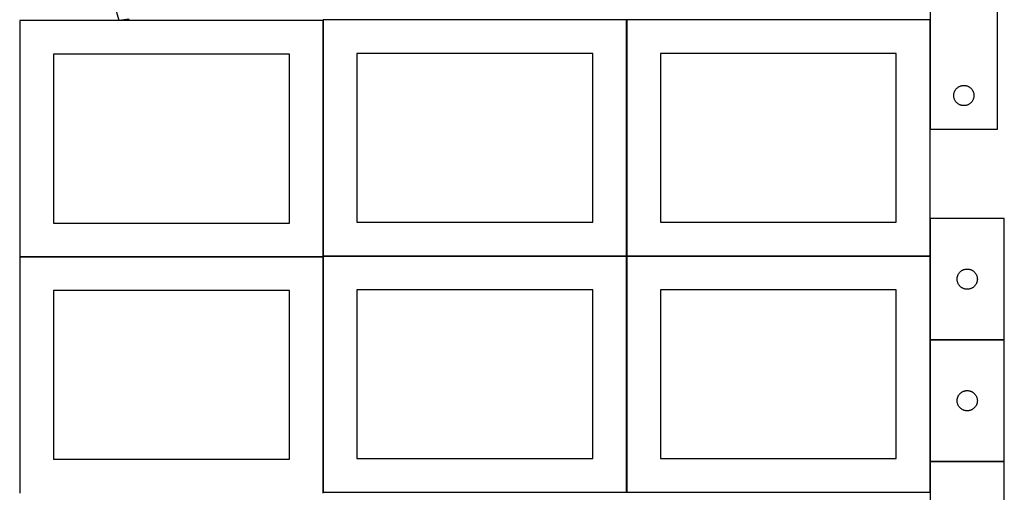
# Model space of a CAD drawing. Header units: millimetres. Extents: x 7 to 1493, y 7 to 2993.
# Tile 4 of 15: x 8 to 1468, y 1409 to 2109. Entities that reach past the tile are written whole.
import ezdxf

# ---------------------------------------------------------------- set-up
doc = ezdxf.new("R2010")
doc.units = ezdxf.units.MM
doc.layers.add('COMMON', color=5, linetype='CONTINUOUS', true_color=0x0000ff)
doc.layers.add('CUT', color=7, linetype='CONTINUOUS', true_color=0x000000)

msp = doc.modelspace()

# ---------------------------------------------------------------- linework, layer by layer
at = {"layer": 'COMMON'}
for p, q in [((457.949575, 2107.687116), (457.949575, 1758.849549)), ((908.049576, 2108.94955), (858.249577, 2108.94955)), ((908.149576, 2108.849549), (908.149576, 1758.849549)), ((1158.249577, 2108.94955), (908.249577, 2108.94955)), ((1358.349578, 1946.610175), (1358.349578, 2108.849549)), ((1358.349577, 1814.520738), (1358.349577, 1758.849549)), ((7.849575, 1757.587115), (457.849575, 1757.587115)), ((457.949575, 1757.487115), (457.949575, 1408.649548)), ((458.049576, 1758.749548), (908.049576, 1758.749548)), ((908.149576, 1758.649548), (908.149576, 1408.649548)), ((908.249577, 1758.749548), (1358.249577, 1758.749548)), ((1358.349577, 1758.649548), (1358.349577, 1634.520738)), ((1358.349577, 1634.320737), (1358.349577, 1454.320737)), ((1358.449578, 1634.420737), (1468.449578, 1634.420737)), ((1358.349577, 1454.120736), (1358.349577, 1408.649548)), ((1358.449578, 1454.220736), (1468.449578, 1454.220736))]:
    msp.add_line(p, q, dxfattribs=at)
at = {"layer": 'CUT'}
for p, q in [((1458.449578, 1946.610175), (1458.449578, 2196.610175)), ((146.047296, 2138.924545), (154.766601, 2108.38034)), ((1358.449578, 2121.610175), (1358.449578, 1946.610175)), ((457.849575, 2107.687116), (7.849575, 2107.687116)), ((7.849575, 2107.687116), (7.849575, 1757.687116)), ((154.766601, 2108.38034), (170.050188, 2110.153059)), ((457.849575, 1757.687116), (457.849575, 2107.687116)), ((908.049576, 2108.849549), (458.049576, 2108.849549)), ((458.049576, 2108.849549), (458.049576, 1758.849549)), ((908.049576, 1758.849549), (908.049576, 2108.849549)), ((1358.249577, 2108.849549), (908.249577, 2108.849549)), ((908.249577, 2108.849549), (908.249577, 1758.849549)), ((1358.249577, 1758.849549), (1358.249577, 2108.849549)), ((407.849575, 2057.687116), (57.849575, 2057.687116)), ((57.849575, 2057.687116), (57.849575, 1807.687116)), ((407.849575, 1807.687116), (407.849575, 2057.687116)), ((858.049576, 2058.849549), (508.049576, 2058.849549)), ((508.049576, 2058.849549), (508.049576, 1808.849549)), ((858.049576, 1808.849549), (858.049576, 2058.849549)), ((1308.249577, 2058.849549), (958.249577, 2058.849549)), ((958.249577, 2058.849549), (958.249577, 1808.849549)), ((1308.249577, 1808.849549), (1308.249577, 2058.849549)), ((1393.944162, 2000.430242), (1394.160047, 2001.171898)), ((1394.160047, 2001.171898), (1394.413826, 2001.901456)), ((1394.413826, 2001.901456), (1394.704824, 2002.616984)), ((1394.704824, 2002.616984), (1395.032272, 2003.316582)), ((1395.032272, 2003.316582), (1395.395299, 2003.998396)), ((1395.395299, 2003.998396), (1395.792945, 2004.660618)), ((1395.792945, 2004.660618), (1396.224153, 2005.301492)), ((1396.224153, 2005.301492), (1396.687781, 2005.919317)), ((1396.687781, 2005.919317), (1397.182599, 2006.512457)), ((1397.182599, 2006.512457), (1397.707295, 2007.079337)), ((1397.707295, 2007.079337), (1398.260478, 2007.618456)), ((1398.260478, 2007.618456), (1398.84068, 2008.128382)), ((1398.84068, 2008.128382), (1399.446364, 2008.607764)), ((1399.446364, 2008.607764), (1400.075922, 2009.05533)), ((1400.075922, 2009.05533), (1400.727686, 2009.469895)), ((1400.727686, 2009.469895), (1401.399927, 2009.850357)), ((1401.399927, 2009.850357), (1402.090862, 2010.195709)), ((1402.090862, 2010.195709), (1402.79866, 2010.505035)), ((1402.79866, 2010.505035), (1403.521442, 2010.777514)), ((1403.521442, 2010.777514), (1404.257293, 2011.012423)), ((1404.257293, 2011.012423), (1405.004262, 2011.209141)), ((1405.004262, 2011.209141), (1405.760367, 2011.367144)), ((1405.760367, 2011.367144), (1406.523603, 2011.486015)), ((1406.523603, 2011.486015), (1407.291946, 2011.565438)), ((1407.291946, 2011.565438), (1408.063359, 2011.605202)), ((1408.063359, 2011.605202), (1408.835797, 2011.605202)), ((1408.835797, 2011.605202), (1409.60721, 2011.565438)), ((1409.60721, 2011.565438), (1410.375553, 2011.486015)), ((1410.375553, 2011.486015), (1411.138789, 2011.367144)), ((1411.138789, 2011.367144), (1411.894894, 2011.209141)), ((1411.894894, 2011.209141), (1412.641862, 2011.012423)), ((1412.641862, 2011.012423), (1413.377714, 2010.777514)), ((1413.377714, 2010.777514), (1414.100496, 2010.505035)), ((1414.100496, 2010.505035), (1414.808294, 2010.195709)), ((1414.808294, 2010.195709), (1415.499229, 2009.850357)), ((1415.499229, 2009.850357), (1416.17147, 2009.469895)), ((1416.17147, 2009.469895), (1416.823234, 2009.05533)), ((1416.823234, 2009.05533), (1417.452792, 2008.607764)), ((1417.452792, 2008.607764), (1418.058476, 2008.128382)), ((1418.058476, 2008.128382), (1418.638678, 2007.618456)), ((1418.638678, 2007.618456), (1419.191861, 2007.079337)), ((1419.191861, 2007.079337), (1419.716557, 2006.512457)), ((1419.716557, 2006.512457), (1420.211375, 2005.919317)), ((1420.211375, 2005.919317), (1420.675003, 2005.301492)), ((1420.675003, 2005.301492), (1421.106211, 2004.660618)), ((1421.106211, 2004.660618), (1421.503857, 2003.998396)), ((1421.503857, 2003.998396), (1421.866884, 2003.316582)), ((1421.866884, 2003.316582), (1422.194331, 2002.616984)), ((1422.194331, 2002.616984), (1422.48533, 2001.901456)), ((1422.48533, 2001.901456), (1422.739109, 2001.171898)), ((1422.739109, 2001.171898), (1422.954994, 2000.430242)), ((1393.449578, 1996.610175), (1393.469467, 1997.382356)), ((1393.469467, 1995.837994), (1393.449578, 1996.610175)), ((1393.469467, 1997.382356), (1393.52908, 1998.15249)), ((1393.52908, 1995.06786), (1393.469467, 1995.837994)), ((1393.52908, 1998.15249), (1393.628259, 1998.918534)), ((1393.628259, 1994.301816), (1393.52908, 1995.06786)), ((1393.628259, 1998.918534), (1393.766743, 1999.678456)), ((1393.766743, 1993.541894), (1393.628259, 1994.301816)), ((1393.766743, 1999.678456), (1393.944162, 2000.430242)), ((1393.944162, 1992.790108), (1393.766743, 1993.541894)), ((1394.160047, 1992.048453), (1393.944162, 1992.790108)), ((1394.413826, 1991.318894), (1394.160047, 1992.048453)), ((1394.704824, 1990.603367), (1394.413826, 1991.318894)), ((1395.032272, 1989.903768), (1394.704824, 1990.603367)), ((1395.395299, 1989.221954), (1395.032272, 1989.903768)), ((1395.792945, 1988.559732), (1395.395299, 1989.221954)), ((1396.224153, 1987.918859), (1395.792945, 1988.559732)), ((1396.687781, 1987.301033), (1396.224153, 1987.918859)), ((1397.182599, 1986.707893), (1396.687781, 1987.301033)), ((1397.707295, 1986.141013), (1397.182599, 1986.707893)), ((1419.716557, 1986.707893), (1419.191861, 1986.141013)), ((1420.211375, 1987.301033), (1419.716557, 1986.707893)), ((1420.675003, 1987.918859), (1420.211375, 1987.301033)), ((1421.106211, 1988.559732), (1420.675003, 1987.918859)), ((1421.503857, 1989.221954), (1421.106211, 1988.559732)), ((1421.866884, 1989.903768), (1421.503857, 1989.221954)), ((1422.194331, 1990.603367), (1421.866884, 1989.903768)), ((1422.48533, 1991.318894), (1422.194331, 1990.603367)), ((1422.739109, 1992.048453), (1422.48533, 1991.318894)), ((1422.954994, 1992.790108), (1422.739109, 1992.048453)), ((1422.954994, 2000.430242), (1423.132413, 1999.678456)), ((1423.132413, 1993.541894), (1422.954994, 1992.790108)), ((1423.132413, 1999.678456), (1423.270896, 1998.918534)), ((1423.270896, 1994.301816), (1423.132413, 1993.541894)), ((1423.270896, 1998.918534), (1423.370076, 1998.15249)), ((1423.370076, 1995.06786), (1423.270896, 1994.301816)), ((1423.370076, 1998.15249), (1423.429689, 1997.382356)), ((1423.429689, 1995.837994), (1423.370076, 1995.06786)), ((1423.429689, 1997.382356), (1423.449578, 1996.610175)), ((1423.449578, 1996.610175), (1423.429689, 1995.837994)), ((1398.260478, 1985.601895), (1397.707295, 1986.141013)), ((1398.84068, 1985.091968), (1398.260478, 1985.601895)), ((1399.446364, 1984.612586), (1398.84068, 1985.091968)), ((1400.075922, 1984.16502), (1399.446364, 1984.612586)), ((1400.727686, 1983.750456), (1400.075922, 1984.16502)), ((1401.399927, 1983.369993), (1400.727686, 1983.750456)), ((1402.090862, 1983.024641), (1401.399927, 1983.369993)), ((1402.79866, 1982.715316), (1402.090862, 1983.024641)), ((1403.521442, 1982.442837), (1402.79866, 1982.715316)), ((1404.257293, 1982.207927), (1403.521442, 1982.442837)), ((1405.004262, 1982.011209), (1404.257293, 1982.207927)), ((1405.760367, 1981.853206), (1405.004262, 1982.011209)), ((1406.523603, 1981.734335), (1405.760367, 1981.853206)), ((1407.291946, 1981.654912), (1406.523603, 1981.734335)), ((1408.063359, 1981.615148), (1407.291946, 1981.654912)), ((1408.835797, 1981.615148), (1408.063359, 1981.615148)), ((1409.60721, 1981.654912), (1408.835797, 1981.615148)), ((1410.375553, 1981.734335), (1409.60721, 1981.654912)), ((1411.138789, 1981.853206), (1410.375553, 1981.734335)), ((1411.894894, 1982.011209), (1411.138789, 1981.853206)), ((1412.641862, 1982.207927), (1411.894894, 1982.011209)), ((1413.377714, 1982.442837), (1412.641862, 1982.207927)), ((1414.100496, 1982.715316), (1413.377714, 1982.442837)), ((1414.808294, 1983.024641), (1414.100496, 1982.715316)), ((1415.499229, 1983.369993), (1414.808294, 1983.024641)), ((1416.17147, 1983.750456), (1415.499229, 1983.369993)), ((1416.823234, 1984.16502), (1416.17147, 1983.750456)), ((1417.452792, 1984.612586), (1416.823234, 1984.16502)), ((1418.058476, 1985.091968), (1417.452792, 1984.612586)), ((1418.638678, 1985.601895), (1418.058476, 1985.091968)), ((1419.191861, 1986.141013), (1418.638678, 1985.601895)), ((1358.449578, 1946.610175), (1458.449578, 1946.610175)), ((1468.449578, 1814.520738), (1358.449578, 1814.520738)), ((1358.449578, 1814.520738), (1358.449578, 1634.520738)), ((1468.449578, 1634.520738), (1468.449578, 1814.520738)), ((57.849575, 1807.687116), (407.849575, 1807.687116)), ((508.049576, 1808.849549), (858.049576, 1808.849549)), ((958.249577, 1808.849549), (1308.249577, 1808.849549)), ((7.849575, 1757.687116), (457.849575, 1757.687116)), ((457.849575, 1757.487115), (7.849575, 1757.487115)), ((7.849575, 1757.487115), (7.849575, 1407.487115)), ((457.849575, 1407.487115), (457.849575, 1757.487115)), ((458.049576, 1758.849549), (908.049576, 1758.849549)), ((908.049576, 1758.649548), (458.049576, 1758.649548)), ((458.049576, 1758.649548), (458.049576, 1408.649548)), ((908.049576, 1408.649548), (908.049576, 1758.649548)), ((908.249577, 1758.849549), (1358.249577, 1758.849549)), ((1358.249577, 1758.649548), (908.249577, 1758.649548)), ((908.249577, 1758.649548), (908.249577, 1408.649548)), ((1358.249577, 1408.649548), (1358.249577, 1758.649548)), ((1406.743171, 1737.938044), (1407.442769, 1738.265491)), ((1407.442769, 1738.265491), (1408.158297, 1738.55649)), ((1408.158297, 1738.55649), (1408.887855, 1738.810269)), ((1408.887855, 1738.810269), (1409.629511, 1739.026154)), ((1409.629511, 1739.026154), (1410.381297, 1739.203573)), ((1410.381297, 1739.203573), (1411.141219, 1739.342056)), ((1411.141219, 1739.342056), (1411.907263, 1739.441236)), ((1411.907263, 1739.441236), (1412.677397, 1739.500849)), ((1412.677397, 1739.500849), (1413.449578, 1739.520738)), ((1413.449578, 1739.520738), (1414.221759, 1739.500849)), ((1414.221759, 1739.500849), (1414.991893, 1739.441236)), ((1414.991893, 1739.441236), (1415.757937, 1739.342056)), ((1415.757937, 1739.342056), (1416.517859, 1739.203573)), ((1416.517859, 1739.203573), (1417.269645, 1739.026154)), ((1417.269645, 1739.026154), (1418.0113, 1738.810269)), ((1418.0113, 1738.810269), (1418.740859, 1738.55649)), ((1418.740859, 1738.55649), (1419.456386, 1738.265491)), ((1419.456386, 1738.265491), (1420.155985, 1737.938044)), ((1398.454551, 1724.906957), (1398.494315, 1725.67837)), ((1398.454551, 1724.134519), (1398.454551, 1724.906957)), ((1398.494315, 1723.363106), (1398.454551, 1724.134519)), ((1398.494315, 1725.67837), (1398.573738, 1726.446713)), ((1398.573738, 1726.446713), (1398.692609, 1727.209949)), ((1398.692609, 1727.209949), (1398.850612, 1727.966054)), ((1398.850612, 1727.966054), (1399.04733, 1728.713022)), ((1399.04733, 1728.713022), (1399.282239, 1729.448874)), ((1399.282239, 1729.448874), (1399.554718, 1730.171656)), ((1399.554718, 1730.171656), (1399.864044, 1730.879454)), ((1399.864044, 1730.879454), (1400.209396, 1731.570389)), ((1400.209396, 1731.570389), (1400.589858, 1732.24263)), ((1400.589858, 1732.24263), (1401.004423, 1732.894394)), ((1401.004423, 1732.894394), (1401.451989, 1733.523952)), ((1401.451989, 1733.523952), (1401.931371, 1734.129636)), ((1401.931371, 1734.129636), (1402.441297, 1734.709838)), ((1402.441297, 1734.709838), (1402.980416, 1735.263021)), ((1402.980416, 1735.263021), (1403.547296, 1735.787717)), ((1403.547296, 1735.787717), (1404.140436, 1736.282535)), ((1404.140436, 1736.282535), (1404.758261, 1736.746163)), ((1404.758261, 1736.746163), (1405.399135, 1737.177371)), ((1405.399135, 1737.177371), (1406.061357, 1737.575017)), ((1406.061357, 1737.575017), (1406.743171, 1737.938044)), ((1420.155985, 1737.938044), (1420.837799, 1737.575017)), ((1420.837799, 1737.575017), (1421.500021, 1737.177371)), ((1421.500021, 1737.177371), (1422.140894, 1736.746163)), ((1422.140894, 1736.746163), (1422.75872, 1736.282535)), ((1422.75872, 1736.282535), (1423.35186, 1735.787717)), ((1423.35186, 1735.787717), (1423.91874, 1735.263021)), ((1423.91874, 1735.263021), (1424.457858, 1734.709838)), ((1424.457858, 1734.709838), (1424.967785, 1734.129636)), ((1424.967785, 1734.129636), (1425.447167, 1733.523952)), ((1425.447167, 1733.523952), (1425.894733, 1732.894394)), ((1425.894733, 1732.894394), (1426.309297, 1732.24263)), ((1426.309297, 1732.24263), (1426.68976, 1731.570389)), ((1426.68976, 1731.570389), (1427.035112, 1730.879454)), ((1427.035112, 1730.879454), (1427.344437, 1730.171656)), ((1427.344437, 1730.171656), (1427.616916, 1729.448874)), ((1427.616916, 1729.448874), (1427.851826, 1728.713022)), ((1427.851826, 1728.713022), (1428.048544, 1727.966054)), ((1428.048544, 1727.966054), (1428.206547, 1727.209949)), ((1428.206547, 1727.209949), (1428.325418, 1726.446713)), ((1428.325418, 1726.446713), (1428.404841, 1725.67837)), ((1428.404841, 1725.67837), (1428.444605, 1724.906957)), ((1428.444605, 1724.134519), (1428.404841, 1723.363106)), ((1428.444605, 1724.906957), (1428.444605, 1724.134519)), ((1398.573738, 1722.594763), (1398.494315, 1723.363106)), ((1398.692609, 1721.831527), (1398.573738, 1722.594763)), ((1398.850612, 1721.075422), (1398.692609, 1721.831527)), ((1399.04733, 1720.328453), (1398.850612, 1721.075422)), ((1399.282239, 1719.592602), (1399.04733, 1720.328453)), ((1399.554718, 1718.86982), (1399.282239, 1719.592602)), ((1399.864044, 1718.162022), (1399.554718, 1718.86982)), ((1400.209396, 1717.471087), (1399.864044, 1718.162022)), ((1400.589858, 1716.798846), (1400.209396, 1717.471087)), ((1401.004423, 1716.147082), (1400.589858, 1716.798846)), ((1401.451989, 1715.517524), (1401.004423, 1716.147082)), ((1401.931371, 1714.91184), (1401.451989, 1715.517524)), ((1402.441297, 1714.331638), (1401.931371, 1714.91184)), ((1402.980416, 1713.778455), (1402.441297, 1714.331638)), ((1403.547296, 1713.253759), (1402.980416, 1713.778455)), ((1404.140436, 1712.758941), (1403.547296, 1713.253759)), ((1404.758261, 1712.295313), (1404.140436, 1712.758941)), ((1405.399135, 1711.864105), (1404.758261, 1712.295313)), ((1406.061357, 1711.466459), (1405.399135, 1711.864105)), ((1406.743171, 1711.103432), (1406.061357, 1711.466459)), ((1407.442769, 1710.775984), (1406.743171, 1711.103432)), ((1408.158297, 1710.484986), (1407.442769, 1710.775984)), ((1408.887855, 1710.231207), (1408.158297, 1710.484986)), ((1409.629511, 1710.015322), (1408.887855, 1710.231207)), ((1410.381297, 1709.837903), (1409.629511, 1710.015322)), ((1411.141219, 1709.699419), (1410.381297, 1709.837903)), ((1411.907263, 1709.60024), (1411.141219, 1709.699419)), ((1412.677397, 1709.540627), (1411.907263, 1709.60024)), ((1413.449578, 1709.520738), (1412.677397, 1709.540627)), ((1414.221759, 1709.540627), (1413.449578, 1709.520738)), ((1414.991893, 1709.60024), (1414.221759, 1709.540627)), ((1415.757937, 1709.699419), (1414.991893, 1709.60024)), ((1416.517859, 1709.837903), (1415.757937, 1709.699419)), ((1417.269645, 1710.015322), (1416.517859, 1709.837903)), ((1418.0113, 1710.231207), (1417.269645, 1710.015322)), ((1418.740859, 1710.484986), (1418.0113, 1710.231207)), ((1419.456386, 1710.775984), (1418.740859, 1710.484986)), ((1420.155985, 1711.103432), (1419.456386, 1710.775984)), ((1420.837799, 1711.466459), (1420.155985, 1711.103432)), ((1421.500021, 1711.864105), (1420.837799, 1711.466459)), ((1422.140894, 1712.295313), (1421.500021, 1711.864105)), ((1422.75872, 1712.758941), (1422.140894, 1712.295313)), ((1423.35186, 1713.253759), (1422.75872, 1712.758941)), ((1423.91874, 1713.778455), (1423.35186, 1713.253759)), ((1424.457858, 1714.331638), (1423.91874, 1713.778455)), ((1424.967785, 1714.91184), (1424.457858, 1714.331638)), ((1425.447167, 1715.517524), (1424.967785, 1714.91184)), ((1425.894733, 1716.147082), (1425.447167, 1715.517524)), ((1426.309297, 1716.798846), (1425.894733, 1716.147082)), ((1426.68976, 1717.471087), (1426.309297, 1716.798846)), ((1427.035112, 1718.162022), (1426.68976, 1717.471087)), ((1427.344437, 1718.86982), (1427.035112, 1718.162022)), ((1427.616916, 1719.592602), (1427.344437, 1718.86982)), ((1427.851826, 1720.328453), (1427.616916, 1719.592602)), ((1428.048544, 1721.075422), (1427.851826, 1720.328453)), ((1428.206547, 1721.831527), (1428.048544, 1721.075422)), ((1428.325418, 1722.594763), (1428.206547, 1721.831527)), ((1428.404841, 1723.363106), (1428.325418, 1722.594763)), ((407.849575, 1707.487115), (57.849575, 1707.487115)), ((57.849575, 1707.487115), (57.849575, 1457.487115)), ((407.849575, 1457.487115), (407.849575, 1707.487115)), ((858.049576, 1708.649548), (508.049576, 1708.649548)), ((508.049576, 1708.649548), (508.049576, 1458.649548)), ((858.049576, 1458.649548), (858.049576, 1708.649548)), ((1308.249577, 1708.649548), (958.249577, 1708.649548)), ((958.249577, 1708.649548), (958.249577, 1458.649548)), ((1308.249577, 1458.649548), (1308.249577, 1708.649548)), ((1358.449578, 1634.520738), (1468.449578, 1634.520738)), ((1358.449578, 1634.320737), (1358.449578, 1454.320737)), ((1468.449578, 1634.320737), (1358.449578, 1634.320737)), ((1468.449578, 1454.320737), (1468.449578, 1634.320737)), ((1398.850612, 1547.766053), (1399.04733, 1548.513021)), ((1399.04733, 1548.513021), (1399.282239, 1549.248873)), ((1399.282239, 1549.248873), (1399.554718, 1549.971655)), ((1399.554718, 1549.971655), (1399.864044, 1550.679453)), ((1399.864044, 1550.679453), (1400.209396, 1551.370388)), ((1400.209396, 1551.370388), (1400.589858, 1552.042629)), ((1400.589858, 1552.042629), (1401.004423, 1552.694393)), ((1401.004423, 1552.694393), (1401.451989, 1553.323951)), ((1401.451989, 1553.323951), (1401.931371, 1553.929635)), ((1401.931371, 1553.929635), (1402.441297, 1554.509837)), ((1402.441297, 1554.509837), (1402.980416, 1555.06302)), ((1402.980416, 1555.06302), (1403.547296, 1555.587716)), ((1403.547296, 1555.587716), (1404.140436, 1556.082534)), ((1404.140436, 1556.082534), (1404.758261, 1556.546162)), ((1404.758261, 1556.546162), (1405.399135, 1556.97737)), ((1405.399135, 1556.97737), (1406.061357, 1557.375016)), ((1406.061357, 1557.375016), (1406.743171, 1557.738043)), ((1406.743171, 1557.738043), (1407.442769, 1558.06549)), ((1407.442769, 1558.06549), (1408.158297, 1558.356489)), ((1408.158297, 1558.356489), (1408.887855, 1558.610268)), ((1408.887855, 1558.610268), (1409.629511, 1558.826153)), ((1409.629511, 1558.826153), (1410.381297, 1559.003572)), ((1410.381297, 1559.003572), (1411.141219, 1559.142055)), ((1411.141219, 1559.142055), (1411.907263, 1559.241235)), ((1411.907263, 1559.241235), (1412.677397, 1559.300848)), ((1412.677397, 1559.300848), (1413.449578, 1559.320737)), ((1413.449578, 1559.320737), (1414.221759, 1559.300848)), ((1414.221759, 1559.300848), (1414.991893, 1559.241235)), ((1414.991893, 1559.241235), (1415.757937, 1559.142055)), ((1415.757937, 1559.142055), (1416.517859, 1559.003572)), ((1416.517859, 1559.003572), (1417.269645, 1558.826153)), ((1417.269645, 1558.826153), (1418.0113, 1558.610268)), ((1418.0113, 1558.610268), (1418.740859, 1558.356489)), ((1418.740859, 1558.356489), (1419.456386, 1558.06549)), ((1419.456386, 1558.06549), (1420.155985, 1557.738043)), ((1420.155985, 1557.738043), (1420.837799, 1557.375016)), ((1420.837799, 1557.375016), (1421.500021, 1556.97737)), ((1421.500021, 1556.97737), (1422.140894, 1556.546162)), ((1422.140894, 1556.546162), (1422.75872, 1556.082534)), ((1422.75872, 1556.082534), (1423.35186, 1555.587716)), ((1423.35186, 1555.587716), (1423.91874, 1555.06302)), ((1423.91874, 1555.06302), (1424.457858, 1554.509837)), ((1424.457858, 1554.509837), (1424.967785, 1553.929635)), ((1424.967785, 1553.929635), (1425.447167, 1553.323951)), ((1425.447167, 1553.323951), (1425.894733, 1552.694393)), ((1425.894733, 1552.694393), (1426.309297, 1552.042629)), ((1426.309297, 1552.042629), (1426.68976, 1551.370388)), ((1426.68976, 1551.370388), (1427.035112, 1550.679453)), ((1427.035112, 1550.679453), (1427.344437, 1549.971655)), ((1427.344437, 1549.971655), (1427.616916, 1549.248873)), ((1427.616916, 1549.248873), (1427.851826, 1548.513021)), ((1427.851826, 1548.513021), (1428.048544, 1547.766053)), ((1398.454551, 1544.706956), (1398.494315, 1545.478369)), ((1398.454551, 1543.934518), (1398.454551, 1544.706956)), ((1398.494315, 1543.163105), (1398.454551, 1543.934518)), ((1398.494315, 1545.478369), (1398.573738, 1546.246712)), ((1398.573738, 1542.394762), (1398.494315, 1543.163105)), ((1398.573738, 1546.246712), (1398.692609, 1547.009948)), ((1398.692609, 1541.631526), (1398.573738, 1542.394762)), ((1398.692609, 1547.009948), (1398.850612, 1547.766053)), ((1398.850612, 1540.875421), (1398.692609, 1541.631526)), ((1399.04733, 1540.128452), (1398.850612, 1540.875421)), ((1399.282239, 1539.392601), (1399.04733, 1540.128452)), ((1399.554718, 1538.669819), (1399.282239, 1539.392601)), ((1399.864044, 1537.962021), (1399.554718, 1538.669819)), ((1400.209396, 1537.271086), (1399.864044, 1537.962021)), ((1400.589858, 1536.598845), (1400.209396, 1537.271086)), ((1401.004423, 1535.947081), (1400.589858, 1536.598845)), ((1401.451989, 1535.317523), (1401.004423, 1535.947081)), ((1401.931371, 1534.711839), (1401.451989, 1535.317523)), ((1402.441297, 1534.131637), (1401.931371, 1534.711839)), ((1402.980416, 1533.578454), (1402.441297, 1534.131637)), ((1424.457858, 1534.131637), (1423.91874, 1533.578454)), ((1424.967785, 1534.711839), (1424.457858, 1534.131637)), ((1425.447167, 1535.317523), (1424.967785, 1534.711839)), ((1425.894733, 1535.947081), (1425.447167, 1535.317523)), ((1426.309297, 1536.598845), (1425.894733, 1535.947081)), ((1426.68976, 1537.271086), (1426.309297, 1536.598845)), ((1427.035112, 1537.962021), (1426.68976, 1537.271086)), ((1427.344437, 1538.669819), (1427.035112, 1537.962021)), ((1427.616916, 1539.392601), (1427.344437, 1538.669819)), ((1427.851826, 1540.128452), (1427.616916, 1539.392601)), ((1428.048544, 1540.875421), (1427.851826, 1540.128452)), ((1428.048544, 1547.766053), (1428.206547, 1547.009948)), ((1428.206547, 1541.631526), (1428.048544, 1540.875421)), ((1428.206547, 1547.009948), (1428.325418, 1546.246712)), ((1428.325418, 1542.394762), (1428.206547, 1541.631526)), ((1428.325418, 1546.246712), (1428.404841, 1545.478369)), ((1428.404841, 1543.163105), (1428.325418, 1542.394762)), ((1428.404841, 1545.478369), (1428.444605, 1544.706956)), ((1428.444605, 1543.934518), (1428.404841, 1543.163105)), ((1428.444605, 1544.706956), (1428.444605, 1543.934518)), ((1403.547296, 1533.053758), (1402.980416, 1533.578454)), ((1404.140436, 1532.55894), (1403.547296, 1533.053758)), ((1404.758261, 1532.095312), (1404.140436, 1532.55894)), ((1405.399135, 1531.664104), (1404.758261, 1532.095312)), ((1406.061357, 1531.266458), (1405.399135, 1531.664104)), ((1406.743171, 1530.903431), (1406.061357, 1531.266458)), ((1407.442769, 1530.575983), (1406.743171, 1530.903431)), ((1408.158297, 1530.284985), (1407.442769, 1530.575983)), ((1408.887855, 1530.031206), (1408.158297, 1530.284985)), ((1409.629511, 1529.815321), (1408.887855, 1530.031206)), ((1410.381297, 1529.637902), (1409.629511, 1529.815321)), ((1411.141219, 1529.499418), (1410.381297, 1529.637902)), ((1411.907263, 1529.400239), (1411.141219, 1529.499418)), ((1412.677397, 1529.340626), (1411.907263, 1529.400239)), ((1413.449578, 1529.320737), (1412.677397, 1529.340626)), ((1414.221759, 1529.340626), (1413.449578, 1529.320737)), ((1414.991893, 1529.400239), (1414.221759, 1529.340626)), ((1415.757937, 1529.499418), (1414.991893, 1529.400239)), ((1416.517859, 1529.637902), (1415.757937, 1529.499418)), ((1417.269645, 1529.815321), (1416.517859, 1529.637902)), ((1418.0113, 1530.031206), (1417.269645, 1529.815321)), ((1418.740859, 1530.284985), (1418.0113, 1530.031206)), ((1419.456386, 1530.575983), (1418.740859, 1530.284985)), ((1420.155985, 1530.903431), (1419.456386, 1530.575983)), ((1420.837799, 1531.266458), (1420.155985, 1530.903431)), ((1421.500021, 1531.664104), (1420.837799, 1531.266458)), ((1422.140894, 1532.095312), (1421.500021, 1531.664104)), ((1422.75872, 1532.55894), (1422.140894, 1532.095312)), ((1423.35186, 1533.053758), (1422.75872, 1532.55894)), ((1423.91874, 1533.578454), (1423.35186, 1533.053758)), ((57.849575, 1457.487115), (407.849575, 1457.487115)), ((508.049576, 1458.649548), (858.049576, 1458.649548)), ((958.249577, 1458.649548), (1308.249577, 1458.649548)), ((1358.449578, 1454.320737), (1468.449578, 1454.320737)), ((1468.449578, 1454.120736), (1358.449578, 1454.120736)), ((1358.449578, 1454.120736), (1358.449578, 1274.120736)), ((1468.449578, 1274.120736), (1468.449578, 1454.120736)), ((458.049576, 1408.649548), (908.049576, 1408.649548)), ((908.249577, 1408.649548), (1358.249577, 1408.649548))]:
    msp.add_line(p, q, dxfattribs=at)

doc.saveas('drawing.dxf')
